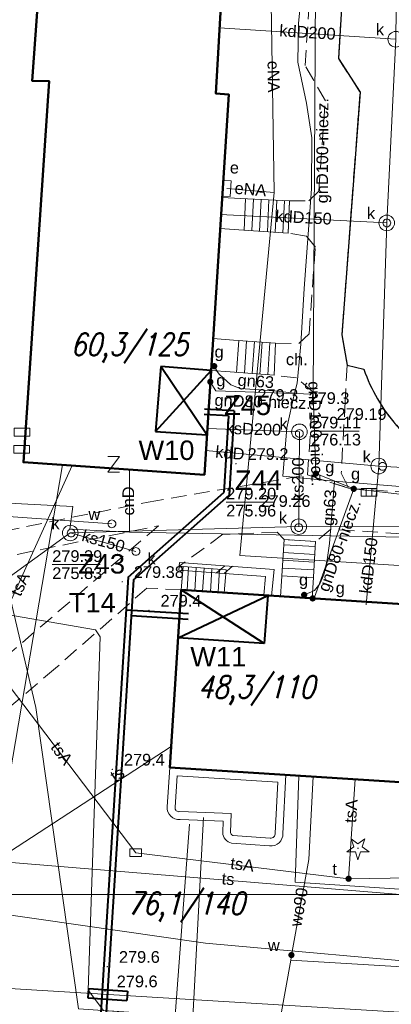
# Model space of a CAD drawing. Extents: x 0 to 6568752, y 0 to 5584302.
# Tile 35 of 58: x 6568405 to 6568428, y 5584098 to 5584162. Entities that reach past the tile are written whole.
import ezdxf
from ezdxf.enums import TextEntityAlignment as Align

# ---------------------------------------------------------------- set-up
doc = ezdxf.new("R2010")
doc.units = 0
doc.header["$PDSIZE"] = 0.75
for name, pattern in [('GAK', [3.5, 2, -0.7, 0.1, -0.7]), ('PRZER2-1', [1.5, 1, -0.5]), ('PRZER3-1', [2, 1.5, -0.5])]:
    doc.linetypes.add(name, pattern=pattern)
doc.layers.get('0').update_dxf_attribs({"linetype": 'CONTINUOUS'})
doc.layers.get('Defpoints').update_dxf_attribs({"linetype": 'CONTINUOUS'})
for name, color, linetype, lineweight in [('alarm', 51, 'CONTINUOUS', 50), ('EGBS', 7, 'CONTINUOUS', 18), ('EGBT', 7, 'CONTINUOUS', 18), ('EGBU', 7, 'CONTINUOUS', 50), ('GEPPHC', 7, 'CONTINUOUS', 18), ('GUPPRZ_O', 7, 'CONTINUOUS', 18), ('OTDN', 7, 'CONTINUOUS', 18), ('OTKC', 7, 'CONTINUOUS', 18), ('OTKC_O', 7, 'CONTINUOUS', 18), ('OTKJ', 7, 'CONTINUOUS', 18), ('OTKK', 7, 'CONTINUOUS', 25), ('OTRN', 7, 'CONTINUOUS', 13), ('OTRN_O', 7, 'CONTINUOUS', 13), ('OTRS', 7, 'CONTINUOUS', 13), ('OTRS_O', 7, 'CONTINUOUS', 13), ('ramka sekcji', 7, 'CONTINUOUS', 18), ('siec', 7, 'GAK', 70), ('SUPK', 7, 'CONTINUOUS', 18), ('SUPW', 7, 'CONTINUOUS', 18), ('SUPW_O', 7, 'CONTINUOUS', 18)]:
    doc.layers.add(name, color=color, linetype=linetype, lineweight=lineweight)
for name, color, linetype, lineweight, true_color in [('OTZG', 7, 'CONTINUOUS', 18, 0x008000), ('SUCP', 7, 'CONTINUOUS', 18, 0xd200d2), ('SUCP_O', 7, 'CONTINUOUS', 18, 0xd200d2), ('SUEP', 1, 'CONTINUOUS', 18, 0xff0000), ('SUEP_O', 1, 'CONTINUOUS', 18, 0xff0000), ('SUES', 1, 'CONTINUOUS', 18, 0xff0000), ('SUES_O', 1, 'CONTINUOUS', 18, 0xff0000), ('SUGP', 7, 'CONTINUOUS', 18, 0xbfbf00), ('SUGP_O', 7, 'CONTINUOUS', 18, 0xbfbf00), ('SUGW', 7, 'CONTINUOUS', 18, 0xbfbf00), ('SUGW_O', 7, 'CONTINUOUS', 18, 0xbfbf00), ('SUKK', 7, 'CONTINUOUS', 18, 0x803300), ('SUKP', 7, 'CONTINUOUS', 18, 0x803300), ('SUKP_O', 7, 'CONTINUOUS', 18, 0x803300), ('SUKS', 7, 'CONTINUOUS', 18, 0x803300), ('SUKS_O', 7, 'CONTINUOUS', 18, 0x803300), ('SUTP', 7, 'CONTINUOUS', 18, 0xff9100), ('SUTP_O', 7, 'CONTINUOUS', 18, 0xff9100), ('SUTU', 7, 'CONTINUOUS', 18, 0xff9100), ('SUTU_O', 7, 'CONTINUOUS', 18, 0xff9100), ('SUWP', 5, 'CONTINUOUS', 18, 0x0000ff), ('SUWP_O', 5, 'CONTINUOUS', 18, 0x0000ff), ('SUWW', 5, 'CONTINUOUS', 18, 0x0000ff), ('SUWW_O', 5, 'CONTINUOUS', 18, 0x0000ff)]:
    doc.layers.add(name, color=color, linetype=linetype, lineweight=lineweight, true_color=true_color)
doc.styles.add('Arial', font='arial.ttf')
doc.styles.add('GEO-INFO', font='arial.ttf')
doc.styles.add('UZBROJENIE', font='SIMPLEX.shx', dxfattribs={"width": 0.8, "oblique": 15.00003, "height": 0.9})
doc.dimstyles.get("Standard").update_dxf_attribs({"dimtxt": 0.18, "dimasz": 0.18, "dimexe": 0.18, "dimexo": 0.0625, "dimgap": 0.09, "dimtad": 0, "dimtih": 1, "dimtoh": 1, "dimdec": 4, "dimzin": 0, "dimdsep": 46, "dimtxsty": 'Standard', "dimcen": 0.09, "dimadec": 0, "dimazin": 0, "dimtfac": 1, "dimtdec": 4, "dimtofl": 0, "dimtmove": 0, "dimatfit": 3, "dimfxl": 0, "dimtolj": 1, "dimtzin": 0, "dimarcsym": 0})

# ---------------------------------------------------------------- blocks, each defined once
blk = doc.blocks.new('D_GSPRDI1')
blk.add_hatch(color=0).paths.add_polyline_path([(0, -0.045), (0.013906, -0.042798), (0.02645, -0.036406), (0.036406, -0.02645), (0.042798, -0.013906), (0.045, 0), (0.042798, 0.013906), (0.036406, 0.02645), (0.02645, 0.036406), (0.013906, 0.042798), (0, 0.045), (-0.013906, 0.042798), (-0.02645, 0.036406), (-0.036406, 0.02645), (-0.042798, 0.013906), (-0.045, 0), (-0.042798, -0.013906), (-0.036406, -0.02645), (-0.02645, -0.036406), (-0.013906, -0.042798)])
at = {"color": 0}
blk.add_lwpolyline([(0.272471, 0.088531), (0.713338, -0.231778), (0.168396, -0.231778), (0, -0.750048), (-0.168396, -0.231778), (-0.713338, -0.231778), (-0.272471, 0.088531), (-0.440867, 0.606801), (0, 0.286493), (0.440867, 0.606801)], close=True, dxfattribs=at)
blk = doc.blocks.new('D_GSPWPN1')
blk.add_hatch(color=0).paths.add_polyline_path([(-0.045, 0), (-0.043467, -0.011647), (-0.038971, -0.0225), (-0.03182, -0.03182), (-0.0225, -0.038971), (-0.011647, -0.043467), (0, -0.045), (0.011647, -0.043467), (0.0225, -0.038971), (0.03182, -0.03182), (0.038971, -0.0225), (0.043467, -0.011647), (0.045, 0), (0.043467, 0.011647), (0.038971, 0.0225), (0.03182, 0.03182), (0.0225, 0.038971), (0.011647, 0.043467), (0, 0.045), (-0.011647, 0.043467), (-0.0225, 0.038971), (-0.03182, 0.03182), (-0.038971, 0.0225), (-0.043467, 0.011647)])
blk = doc.blocks.new('D_GSPWPS1')
blk.add_hatch(color=0).paths.add_polyline_path([(-0.045, 0), (-0.043467, -0.011647), (-0.038971, -0.0225), (-0.03182, -0.03182), (-0.0225, -0.038971), (-0.011647, -0.043467), (0, -0.045), (0.011647, -0.043467), (0.0225, -0.038971), (0.03182, -0.03182), (0.038971, -0.0225), (0.043467, -0.011647), (0.045, 0), (0.043467, 0.011647), (0.038971, 0.0225), (0.03182, 0.03182), (0.0225, 0.038971), (0.011647, 0.043467), (0, 0.045), (-0.011647, 0.043467), (-0.0225, 0.038971), (-0.03182, 0.03182), (-0.038971, 0.0225), (-0.043467, 0.011647)])
blk = doc.blocks.new('D_GUPIKP1_3')
at = {"color": 0}
blk.add_lwpolyline([(0.375, -0.25), (-0.375, -0.25), (-0.375, 0.25), (0.375, 0.25)], close=True, dxfattribs=at)
blk = doc.blocks.new('D_GUPIKP1_1')
at = {"color": 0}
blk.add_lwpolyline([(0, 0.25), (0.064705, 0.241481), (0.125, 0.216506), (0.176777, 0.176777), (0.216506, 0.125), (0.241481, 0.064705), (0.25, 0), (0.241481, -0.064705), (0.216506, -0.125), (0.176777, -0.176777), (0.125, -0.216506), (0.064705, -0.241481), (0, -0.25), (-0.064705, -0.241481), (-0.125, -0.216506), (-0.176777, -0.176777), (-0.216506, -0.125), (-0.241481, -0.064705), (-0.25, 0), (-0.241481, 0.064705), (-0.216506, 0.125), (-0.176777, 0.176777), (-0.125, 0.216506), (-0.064705, 0.241481)], close=True, dxfattribs=at)
blk = doc.blocks.new('D_GUPIWZ1_1')
at = {"color": 0}
blk.add_lwpolyline([(0, 0.25), (0.064705, 0.241481), (0.125, 0.216506), (0.176777, 0.176777), (0.216506, 0.125), (0.241481, 0.064705), (0.25, 0), (0.241481, -0.064705), (0.216506, -0.125), (0.176777, -0.176777), (0.125, -0.216506), (0.064705, -0.241481), (0, -0.25), (-0.064705, -0.241481), (-0.125, -0.216506), (-0.176777, -0.176777), (-0.216506, -0.125), (-0.241481, -0.064705), (-0.25, 0), (-0.241481, 0.064705), (-0.216506, 0.125), (-0.176777, 0.176777), (-0.125, 0.216506), (-0.064705, 0.241481)], close=True, dxfattribs=at)
blk = doc.blocks.new('D_GUPWZA1')
blk.add_hatch(color=0).paths.add_polyline_path([(-0.2, 0), (-0.193185, -0.051764), (-0.173205, -0.1), (-0.141421, -0.141421), (-0.1, -0.173205), (-0.051764, -0.193185), (0, -0.2), (0.051764, -0.193185), (0.1, -0.173205), (0.141421, -0.141421), (0.173205, -0.1), (0.193185, -0.051764), (0.2, 0), (0.193185, 0.051764), (0.173205, 0.1), (0.141421, 0.141421), (0.1, 0.173205), (0.051764, 0.193185), (0, 0.2), (-0.051764, 0.193185), (-0.1, 0.173205), (-0.141421, 0.141421), (-0.173205, 0.1), (-0.193185, 0.051764)])
blk = doc.blocks.new('D_GUPESE1')
at = {"color": 0}
blk.add_lwpolyline([(-0.5, -0.25), (-0.5, 0.25), (0.5, 0.25), (0.5, -0.25)], close=True, dxfattribs=at)
blk = doc.blocks.new('D_GUPKKS1')
at = {"color": 0}
blk.add_lwpolyline([(0.5, -0.25), (-0.5, -0.25), (-0.5, 0.25), (0.5, 0.25)], close=True, dxfattribs=at)
for points in [[(-0.175, -0.25), (-0.175, 0.25)], [(0.175, -0.25), (0.175, 0.25)]]:
    blk.add_lwpolyline(points, dxfattribs=at)
blk = doc.blocks.new('D_GUPKSD1_1')
at = {"color": 0}
blk.add_lwpolyline([(0, 0.25), (0.064705, 0.241481), (0.125, 0.216506), (0.176777, 0.176777), (0.216506, 0.125), (0.241481, 0.064705), (0.25, 0), (0.241481, -0.064705), (0.216506, -0.125), (0.176777, -0.176777), (0.125, -0.216506), (0.064705, -0.241481), (0, -0.25), (-0.064705, -0.241481), (-0.125, -0.216506), (-0.176777, -0.176777), (-0.216506, -0.125), (-0.241481, -0.064705), (-0.25, 0), (-0.241481, 0.064705), (-0.216506, 0.125), (-0.176777, 0.176777), (-0.125, 0.216506), (-0.064705, 0.241481)], close=True, dxfattribs=at)
blk = doc.blocks.new('D_GUPTUT1')
blk.add_hatch(color=0).paths.add_polyline_path([(-0.2, 0), (-0.193185, -0.051764), (-0.173205, -0.1), (-0.141421, -0.141421), (-0.1, -0.173205), (-0.051764, -0.193185), (0, -0.2), (0.051764, -0.193185), (0.1, -0.173205), (0.141421, -0.141421), (0.173205, -0.1), (0.193185, -0.051764), (0.2, 0), (0.193185, 0.051764), (0.173205, 0.1), (0.141421, 0.141421), (0.1, 0.173205), (0.051764, 0.193185), (0, 0.2), (-0.051764, 0.193185), (-0.1, 0.173205), (-0.141421, 0.141421), (-0.173205, 0.1), (-0.193185, 0.051764)])
blk = doc.blocks.new('D_GUPGZA1')
blk.add_hatch(color=0).paths.add_polyline_path([(-0.2, 0), (-0.193185, -0.051764), (-0.173205, -0.1), (-0.141421, -0.141421), (-0.1, -0.173205), (-0.051764, -0.193185), (0, -0.2), (0.051764, -0.193185), (0.1, -0.173205), (0.141421, -0.141421), (0.173205, -0.1), (0.193185, -0.051764), (0.2, 0), (0.193185, 0.051764), (0.173205, 0.1), (0.141421, 0.141421), (0.1, 0.173205), (0.051764, 0.193185), (0, 0.2), (-0.051764, 0.193185), (-0.1, 0.173205), (-0.141421, 0.141421), (-0.173205, 0.1), (-0.193185, 0.051764)])
blk = doc.blocks.new('D_GEPPHC1')
at = {"color": 0}
blk.add_lwpolyline([(-0.375, 0.5), (0.375, 0.5), (-0.375, -0.5), (0.375, -0.5)], dxfattribs=at)
blk = doc.blocks.new('D_ODTN_1')
at = {"color": 0}
for points in [[(-0.5, -0.25), (0, 0.25)], [(0, -0.25), (0.5, 0.25)]]:
    blk.add_lwpolyline(points, dxfattribs=at)
blk = doc.blocks.new('D_GSLDSO2')
at = {"color": 0}
blk.add_lwpolyline([(0, 0.25), (0, -0.25)], dxfattribs=at)
blk = doc.blocks.new('*D45')
at = {"layer": 'Defpoints', "color": 0, "lineweight": 40}
for p in [(6568647.5, 5584150), (6568650, 5584150), (0, 0)]:
    blk.add_point(p, dxfattribs=at)
at = {"layer": 'ramka sekcji', "color": 0, "lineweight": -2}
blk.add_line((6568649.938, 5584150), (6568647.5, 5584150), dxfattribs=at)
at = {"layer": 'ramka sekcji', "color": 0, "insert": (6568644.106, 5584150), "char_height": 0.75, "attachment_point": 5, "style": 'GEO-INFO'}
blk.add_mtext('\\A1;5584150.0000', dxfattribs=at)
blk = doc.blocks.new('*D46')
at = {"layer": 'Defpoints', "color": 0, "lineweight": 40}
for p in [(6568650, 5584152.5), (6568650, 5584150), (0, 0)]:
    blk.add_point(p, dxfattribs=at)
at = {"layer": 'ramka sekcji', "color": 0, "lineweight": -2}
blk.add_line((6568650, 5584150.062), (6568650, 5584152.5), dxfattribs=at)
at = {"layer": 'ramka sekcji', "color": 0, "insert": (6568650, 5584155.896), "char_height": 0.75, "attachment_point": 5, "rotation": 90, "style": 'GEO-INFO'}
blk.add_mtext('\\A1;6568650.0000', dxfattribs=at)

msp = doc.modelspace()

# ---------------------------------------------------------------- linework, layer by layer
at = {"layer": 'EGBS', "color": 0, "linetype": 'Continuous', "lineweight": 18, "elevation": 10.18}
for points in [[(6568421.88, 5584147.87), (6568421.97, 5584149.94), (6568418.83, 5584150.09), (6568417.64733, 5584150.16081), (6568417.5202, 5584148.17001), (6568418.73, 5584148.09)], [(6568420.99, 5584138.75), (6568421.07, 5584140.81), (6568418.37, 5584141), (6568417.06875, 5584141.10014), (6568416.93848, 5584139.06003), (6568418.16, 5584138.96)], [(6568421.62, 5584128.2), (6568423.64, 5584128.06), (6568423.48, 5584125.42), (6568423.4205, 5584124.41527), (6568421.39989, 5584124.5463), (6568421.46, 5584125.53)], [(6568417.9, 5584126.25), (6568417.77026, 5584124.78166), (6568415.02, 5584124.96), (6568415.15, 5584126.46)]]:
    msp.add_lwpolyline(points, close=True, dxfattribs=at)
for points in [[(6568419.15142, 5584150.07465), (6568419.05553, 5584148.06726)], [(6568419.65085, 5584150.05079), (6568419.55444, 5584148.03242)], [(6568420.15028, 5584150.02693), (6568420.05334, 5584147.99758)], [(6568420.64972, 5584150.00307), (6568420.55225, 5584147.96273)], [(6568421.14915, 5584149.97921), (6568421.05115, 5584147.92789)], [(6568421.64858, 5584149.95535), (6568421.55006, 5584147.89304)], [(6568418.72247, 5584140.9752), (6568418.57847, 5584138.92895)], [(6568419.22123, 5584140.9401), (6568419.0771, 5584138.89195)], [(6568419.72, 5584140.905), (6568419.57574, 5584138.85495)], [(6568420.21877, 5584140.8699), (6568420.07437, 5584138.81794)], [(6568420.71753, 5584140.8348), (6568420.573, 5584138.78094)], [(6568423.6205, 5584127.73817), (6568421.59966, 5584127.86064)], [(6568423.56, 5584126.74), (6568421.53985, 5584126.86243)], [(6568423.59025, 5584127.23908), (6568421.56976, 5584127.36154)], [(6568415.39723, 5584124.93554), (6568415.49437, 5584126.4337)], [(6568415.89618, 5584124.90318), (6568415.99296, 5584126.39563)], [(6568416.39513, 5584124.87083), (6568416.49154, 5584126.35756)], [(6568416.89408, 5584124.83848), (6568416.99012, 5584126.31948)], [(6568417.39304, 5584124.80612), (6568417.4887, 5584126.28141)], [(6568423.52975, 5584126.24092), (6568421.50994, 5584126.36333)], [(6568423.4995, 5584125.74183), (6568421.48003, 5584125.86422)]]:
    msp.add_lwpolyline(points, dxfattribs=at)
at = {"layer": 'EGBT', "color": 0, "linetype": 'Continuous', "lineweight": 18, "elevation": 10.18}
for points in [[(6568421.74149, 5584113.07643), (6568421.54, 5584109.32, -0.46669066), (6568420.69, 5584108.52), (6568418.25, 5584108.7, -0.34412662), (6568417.69, 5584109.37), (6568417.71, 5584110.11), (6568414.95, 5584110.22, -0.47292382), (6568414.13, 5584111.03), (6568414.3, 5584113.55)], [(6568421.21569, 5584112.60888), (6568421.03978, 5584109.32927, -0.5242194), (6568420.72728, 5584109.01861), (6568418.33401, 5584109.19516, -0.30969953), (6568418.19049, 5584109.38155), (6568418.22315, 5584110.58995), (6568414.94433, 5584110.72062, -0.5363949), (6568414.62917, 5584111.00078), (6568414.76534, 5584113.01937)]]:
    msp.add_lwpolyline(points, format="xyb", close=True, dxfattribs=at)
at = {"layer": 'EGBU', "color": 0, "linetype": 'Continuous', "lineweight": 50, "elevation": 10.18}
for points in [[(6568408.12, 5584194.31), (6568419.37, 5584193.7), (6568417.24, 5584156.85), (6568418.07, 5584156.78), (6568416.51, 5584132.35), (6568404.91, 5584133.16), (6568406.56, 5584157.63), (6568405.46, 5584157.66)], [(6568449.28, 5584120.19), (6568466.55, 5584119.12), (6568465.73, 5584107.6), (6568448.69, 5584108.65), (6568448.87, 5584111.35), (6568414.3, 5584113.55), (6568415.02, 5584124.96), (6568449.41, 5584122.73)]]:
    msp.add_lwpolyline(points, close=True, dxfattribs=at)
at = {"layer": 'GUPPRZ_O', "color": 0, "linetype": 'Continuous', "lineweight": 13, "elevation": 10.8, "flags": 128}
for points in [[(6568423.35067, 5584135.15916), (6568426.43067, 5584135.15916)], [(6568417.91128, 5584130.59723), (6568420.99128, 5584130.59723)], [(6568406.75357, 5584126.58172), (6568409.83357, 5584126.58172)]]:
    msp.add_lwpolyline(points, dxfattribs=at)
at = {"layer": 'OTDN', "color": 0, "linetype": 'Continuous', "lineweight": 18, "elevation": 10.18}
for points in [[(6568414.88155, 5584126.23068), (6568420.43673, 5584125.81954), (6568420.32196, 5584124.62395)], [(6568414.91845, 5584126.72932), (6568420.98327, 5584126.28046), (6568420.81967, 5584124.57617)]]:
    msp.add_lwpolyline(points, dxfattribs=at)
at = {"layer": 'OTKC', "color": 0, "linetype": 'PRZER2-1', "lineweight": 18, "elevation": 10.18}
for points in [[(6568426.59, 5584183.83), (6568425.11, 5584159.08), (6568426.49, 5584156.92), (6568425.33, 5584141.34), (6568425.66, 5584139.39), (6568425.54, 5584137.08), (6568425.29, 5584132.45), (6568425.75, 5584131.49), (6568423.13, 5584132.34), (6568423.47, 5584137.68), (6568422.42, 5584138.57), (6568420.99, 5584138.75), (6568421.07, 5584140.81), (6568422.57, 5584140.78), (6568423.23, 5584141.41), (6568423.63, 5584146.98), (6568423.05, 5584147.67), (6568421.88, 5584147.87), (6568421.97, 5584149.94), (6568423.2, 5584149.95), (6568423.84, 5584150.56), (6568424.27, 5584156.38), (6568422.97, 5584158.63), (6568423.36, 5584164.5)], [(6568393.35, 5584126.66), (6568412.9, 5584130.6), (6568423.13, 5584132.34), (6568425.75, 5584131.49), (6568435.35, 5584130.8), (6568441.83, 5584130.47), (6568469.55, 5584128.76), (6568471.53, 5584130.13), (6568472.49, 5584131.76), (6568475.33, 5584135.1), (6568477.92, 5584134.87), (6568476.86, 5584117.88), (6568476.52, 5584112.51), (6568475.6, 5584099.68), (6568476.34, 5584098.98), (6568490.73, 5584112.75), (6568493.47, 5584112.5), (6568493.29, 5584110.18), (6568493.54, 5584110.16), (6568493.31, 5584108.77), (6568492.58, 5584108.67), (6568489.26, 5584077.14)], [(6568473.49, 5584125.74), (6568458.66, 5584126.8), (6568458.04, 5584125.93), (6568457.94, 5584123.35), (6568455.93, 5584123.49), (6568456.03, 5584126.25), (6568455.4, 5584126.96), (6568441.7, 5584127.8), (6568440.91, 5584127.28), (6568438.85, 5584127.41), (6568438.79, 5584126.67), (6568438.12, 5584128.01), (6568424.62, 5584128.85), (6568423.64, 5584128.06), (6568421.62, 5584128.2), (6568421.17, 5584128.67), (6568417.7, 5584128.53), (6568414.9, 5584126.48), (6568415.15, 5584126.46), (6568415.02, 5584124.96), (6568412.83, 5584125.08), (6568406.96, 5584119.93), (6568385.14, 5584101.36)]]:
    msp.add_lwpolyline(points, dxfattribs=at)
msp.add_lwpolyline([(6568413.57, 5584129.08), (6568385.38, 5584104.87), (6568386.76, 5584125.84), (6568392.74, 5584124.86)], close=True, dxfattribs=at)
at = {"layer": 'OTKJ', "color": 0, "linetype": 'PRZER3-1', "lineweight": 18, "elevation": 10.18}
msp.add_lwpolyline([(6568441.31, 5584162.24), (6568445.91, 5584156.29), (6568445.89, 5584154.74), (6568448.46, 5584150.9, -0.08767072), (6568450.35, 5584147.3, -0.11854254), (6568450.7, 5584141.59, -0.11667863), (6568448.32, 5584136.22, -0.0950463), (6568445.16, 5584133.27, -0.0630929), (6568441.87, 5584131.86, -0.08233911), (6568437.89, 5584131.31, -0.09394736), (6568433.22, 5584132.37, -0.21417363), (6568426.73, 5584139.13), (6568425.66, 5584139.39), (6568425.33, 5584141.34), (6568426.49, 5584156.92), (6568425.11, 5584159.08), (6568426.59, 5584183.83, 0.11287618)], format="xyb", dxfattribs=at)
at = {"layer": 'OTKK', "color": 0, "linetype": 'Continuous', "lineweight": 25, "elevation": 10.18}
msp.add_lwpolyline([(6568426.59, 5584183.83), (6568425.11, 5584159.08), (6568426.49, 5584156.92), (6568425.33, 5584141.34), (6568425.66, 5584139.39), (6568426.73, 5584139.13, 0.09173005), (6568428.82, 5584135.53, 0.1065408), (6568433.22, 5584132.37, 0.09842227), (6568437.89, 5584131.31, 0.07089431), (6568441.87, 5584131.86, 0.07847387), (6568445.16, 5584133.27, 0.0853365), (6568448.32, 5584136.22, 0.12180849), (6568450.7, 5584141.59, 0.21430713), (6568448.46, 5584150.9), (6568445.89, 5584154.74), (6568445.91, 5584156.29), (6568441.31, 5584162.24)], format="xyb", dxfattribs=at)
at = {"layer": 'ramka sekcji', "color": 5, "lineweight": 40}
for p, q in [((6568409.08301, 5584099.35816, 10.14), (6568409.04119, 5584098.75894, 10.14)), ((6568409.08301, 5584099.35816, 10.14), (6568411.57694, 5584099.1841, 10.14)), ((6568411.57694, 5584099.1841, 10.14), (6568411.53512, 5584098.58488, 10.14)), ((6568409.04119, 5584098.75894, 10.14), (6568411.53512, 5584098.58488, 10.14))]:
    msp.add_line(p, q, dxfattribs=at)
at = {"layer": 'siec', "color": 0, "linetype": 'ByBlock', "lineweight": 40}
for p, q in [((6568413.71774, 5584139.31714), (6568413.38301, 5584135.12398)), ((6568413.38301, 5584135.12398), (6568416.93848, 5584139.06003)), ((6568416.93848, 5584139.06003), (6568413.71774, 5584139.31714)), ((6568416.67372, 5584134.91385), (6568413.71774, 5584139.31714)), ((6568418.42331, 5584136.4607), (6568416.51132, 5584136.57719)), ((6568418.42065, 5584136.46086), (6568418.09315, 5584131.04166)), ((6568418.05267, 5584136.13263), (6568416.49004, 5584136.22783)), ((6568418.05267, 5584136.13263), (6568417.75261, 5584131.2077)), ((6568413.38301, 5584135.12398), (6568416.67372, 5584134.91385)), ((6568411.62505, 5584125.78666), (6568417.75261, 5584131.2077)), ((6568411.96032, 5584125.61597), (6568418.09315, 5584131.04166)), ((6568411.62505, 5584125.78666), (6568409.60787, 5584093.67013)), ((6568411.96032, 5584125.61597), (6568409.97475, 5584094.00256)), ((6568414.82529, 5584121.87431), (6568420.57082, 5584124.60006)), ((6568420.3501, 5584121.52568), (6568415.02, 5584124.96)), ((6568420.57082, 5584124.60006), (6568420.3501, 5584121.52568)), ((6568415.49676, 5584123.41218), (6568411.49171, 5584123.66373)), ((6568415.47482, 5584123.06287), (6568411.81441, 5584123.29277)), ((6568420.3501, 5584121.52568), (6568414.82529, 5584121.87431))]:
    msp.add_line(p, q, dxfattribs=at)
at = {"layer": 'siec', "color": 0, "linetype": 'ByBlock', "lineweight": 20}
msp.add_line((6568238.01967, 5584105.39829), (6568734.39713, 5584105.39829), dxfattribs=at)
at = {"layer": 'SUCP', "color": 0, "linetype": 'Continuous', "lineweight": 18, "elevation": 10.14}
for points in [[(6568411.70617, 5584128.6601), (6568411.71679, 5584132.6847)], [(6568411.70617, 5584128.6601), (6568407.88184, 5584128.85141), (6568408.07884, 5584130.32125), (6568388.7126, 5584131.32818), (6568387.91932, 5584124.66078), (6568375.11821, 5584123.70872), (6568373.90393, 5584116.85071), (6568371.61582, 5584116.91333)], [(6568411.70617, 5584128.6601), (6568438.71867, 5584128.1766), (6568438.81509, 5584123.41702)], [(6568447.17324, 5584090.56356), (6568441.86182, 5584091.01994), (6568442.0866, 5584093.71998), (6568441.09934, 5584093.81103), (6568440.79763, 5584091.05811), (6568414.33379, 5584093.63122), (6568415.55042, 5584109.91921)], [(6568447.2502, 5584091.70006), (6568442.83203, 5584092.25136), (6568443.03201, 5584094.8473), (6568440.25285, 5584095.0708), (6568439.94926, 5584092.44764), (6568415.6255, 5584094.69152), (6568416.4479, 5584110.34097)]]:
    msp.add_lwpolyline(points, dxfattribs=at)
at = {"layer": 'SUEP', "linetype": 'Continuous', "lineweight": 18, "elevation": 10.14}
for points in [[(6568405.39831, 5584193.23957), (6568405.01695, 5584189.70356), (6568403.98587, 5584188.30816), (6568399.60677, 5584124.84169), (6568401.34851, 5584123.80418), (6568409.53234, 5584122.38466), (6568409.82381, 5584121.95026), (6568409.05136, 5584099.25455), (6568410.04829, 5584097.9463), (6568439.79258, 5584095.9994), (6568445.94158, 5584095.72461), (6568444.01192, 5584047.82702)], [(6568420.75786, 5584165.3685), (6568420.97982, 5584150.48021)], [(6568400.12745, 5584159.85225), (6568398.01241, 5584099.73035), (6568466.01071, 5584095.59619), (6568465.51432, 5584078.24845), (6568463.88823, 5584056.21578), (6568488.56528, 5584053.48354), (6568512.37059, 5584049.32995), (6568530.71554, 5584048.27624), (6568530.87, 5584050.35)], [(6568420.97982, 5584150.48021), (6568417.95, 5584150.74)], [(6568420.97982, 5584150.48021), (6568418.79018, 5584127.1702), (6568443.65225, 5584125.60042)], [(6568401.39526, 5584135.72737), (6568405.69317, 5584117.39992), (6568408.44491, 5584098.04464), (6568438.30347, 5584095.99921), (6568465.75337, 5584094.61279), (6568464.21021, 5584074.68136), (6568462.02654, 5584050.56545)], [(6568394.88921, 5584105.39055), (6568416.59103, 5584102.26993), (6568449.03084, 5584099.36769), (6568463.46395, 5584098.43359), (6568462.77696, 5584078.80322)]]:
    msp.add_lwpolyline(points, dxfattribs=at)
at = {"layer": 'SUGP', "color": 0, "linetype": 'Continuous', "lineweight": 18, "elevation": 10.14}
for points in [[(6568424.22, 5584184.8), (6568423.76, 5584179.29), (6568423.11, 5584168.38), (6568422.82, 5584164.14), (6568422.54, 5584161.36), (6568422.51, 5584158.86), (6568423.05, 5584156.21), (6568423.41, 5584153.99), (6568423.39, 5584150.71), (6568422.91, 5584144.31), (6568422.69, 5584140.74), (6568422.47, 5584138.23), (6568422.3, 5584137.59), (6568421.79, 5584135.36), (6568421.54, 5584132.26), (6568424.86, 5584131.95), (6568432.98, 5584131.27), (6568441.41, 5584131), (6568441.9, 5584130.96), (6568442.31, 5584130.95), (6568445.39, 5584130.76), (6568457.36, 5584129.97), (6568458.83, 5584129.82)], [(6568424.57, 5584184.11), (6568424.58, 5584183.64), (6568423.87239, 5584179.17103), (6568423.66643, 5584167.2195), (6568423.49403, 5584137.53511), (6568423.66, 5584132.43)], [(6568417.35, 5584138.97), (6568417.14, 5584139.33)], [(6568422.3, 5584137.59), (6568420.98, 5584137.74), (6568418.81, 5584137.89), (6568418.2, 5584138.14), (6568417.46, 5584138.82), (6568417.35, 5584138.97)], [(6568423.49403, 5584137.53511), (6568417.2449, 5584137.75356), (6568416.89142, 5584138.32313)], [(6568424.86, 5584131.95), (6568424.54, 5584127.93), (6568424.39, 5584126.9), (6568424.16, 5584125.92), (6568423.91, 5584125.35), (6568423.57, 5584124.93), (6568423.38, 5584124.83)], [(6568423.66, 5584132.43), (6568426.09, 5584131.45)], [(6568426.09, 5584131.45), (6568423.56209, 5584124.50025), (6568423.45433, 5584124.41308)], [(6568426.09, 5584131.45), (6568441.69331, 5584129.6251), (6568458.55, 5584129.38)], [(6568423.38, 5584124.83), (6568422.91, 5584124.64)]]:
    msp.add_lwpolyline(points, dxfattribs=at)
at = {"layer": 'SUKP', "color": 0, "linetype": 'Continuous', "lineweight": 18, "elevation": 10.14}
for points in [[(6568445.63221, 5584131.90911), (6568427.68959, 5584132.91239), (6568428.20677, 5584148.52686), (6568428.78474, 5584160.32517), (6568429.02792, 5584181.22102)], [(6568417.45037, 5584161.06779), (6568428.78474, 5584160.32517)], [(6568417.53121, 5584149.07466), (6568428.20677, 5584148.52686)], [(6568416.69942, 5584135.31634), (6568422.60628, 5584135.11348)], [(6568422.60628, 5584135.11348), (6568422.56041, 5584129.02113)], [(6568416.58789, 5584133.91263), (6568427.68959, 5584132.91239)], [(6568426.87866, 5584123.99283), (6568427.68959, 5584132.91239)], [(6568503.66204, 5584115.95698), (6568495.58998, 5584114.56325), (6568478.41041, 5584115.94153), (6568469.9913, 5584130.11594), (6568456.60287, 5584127.2528), (6568439.16401, 5584129.01816), (6568422.56041, 5584129.02113), (6568407.91032, 5584128.61621), (6568388.43, 5584114.48)], [(6568412.12, 5584127.43), (6568407.91032, 5584128.61621)]]:
    msp.add_lwpolyline(points, dxfattribs=at)
at = {"layer": 'SUPK', "color": 0, "linetype": 'Continuous', "lineweight": 18, "elevation": 10.14}
for points in [[(6568428.78474, 5584159.82517, -1), (6568428.78474, 5584160.82517, -1)], [(6568428.20677, 5584148.02686, -1), (6568428.20677, 5584149.02686, -1)], [(6568422.60628, 5584134.61348, -1), (6568422.60628, 5584135.61348, -1)], [(6568427.68959, 5584132.41239, -1), (6568427.68959, 5584133.41239, -1)], [(6568422.56041, 5584128.52113, -1), (6568422.56041, 5584129.52113, -1)], [(6568407.91032, 5584128.11621, -1), (6568407.91032, 5584129.11621, -1)]]:
    msp.add_lwpolyline(points, format="xyb", close=True, dxfattribs=at)
at = {"layer": 'SUTP', "color": 0, "linetype": 'Continuous', "lineweight": 18, "elevation": 10.14}
for points in [[(6568408.02913, 5584132.9422), (6568402.49175, 5584120.7497)], [(6568403.06601, 5584107.54707), (6568407.40699, 5584132.98564)], [(6568482.03767, 5584094.3726), (6568466.43683, 5584104.43236), (6568436.46711, 5584106.56637), (6568425.75835, 5584106.40837), (6568412.10577, 5584108.08259), (6568402.49175, 5584120.7497), (6568380.42882, 5584125.50579)], [(6568403.06601, 5584107.54707), (6568414.38483, 5584114.89437)], [(6568426.17068, 5584112.79456), (6568425.75835, 5584106.40837)], [(6568403.06601, 5584107.54707), (6568432.98599, 5584105.0814), (6568462.81527, 5584102.20552), (6568477.67628, 5584101.43695)]]:
    msp.add_lwpolyline(points, dxfattribs=at)
at = {"layer": 'SUWP', "color": 0, "linetype": 'Continuous', "lineweight": 18, "elevation": 10.14}
for points in [[(6568371.56467, 5584116.1667), (6568374.44509, 5584116.27198), (6568375.72353, 5584123.07213), (6568388.39802, 5584123.83647), (6568389.16273, 5584130.71556), (6568410.58, 5584129.2)], [(6568422.05561, 5584101.17026), (6568422.09123, 5584101.51074), (6568423.20222, 5584107.64553), (6568423.48868, 5584112.96524)], [(6568471.0239, 5584102.91701), (6568422.32755, 5584106.18167), (6568422.56693, 5584113.0239)], [(6568468.65153, 5584098.65045), (6568468.45166, 5584098.65461), (6568458.56808, 5584098.86054), (6568431.68375, 5584100.59427), (6568422.05561, 5584101.17026), (6568419.67486, 5584088.02856), (6568419.73601, 5584087.93935)]]:
    msp.add_lwpolyline(points, dxfattribs=at)

# ---------------------------------------------------------------- block references
at = {"layer": 'GEPPHC', "color": 0, "linetype": 'Continuous', "lineweight": 18}
msp.add_blockref('D_GEPPHC1', (6568410.68395, 5584133.02605, 10.24), dxfattribs=at)
at = {"layer": 'OTDN', "color": 0, "linetype": 'Continuous', "lineweight": 18}
for name, p, rotation in [('D_GSLDSO2', (6568414.9, 5584126.48, 10.18), 355.767237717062), ('D_ODTN_1', (6568417.805, 5584126.265, 10.18), 355.767237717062), ('D_ODTN_1', (6568417.805, 5584126.265, 10.18), 355.767237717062), ('D_GSLDSO2', (6568420.57082, 5584124.60006, 10.18), 264.5167830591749)]:
    msp.add_blockref(name, p, dxfattribs=dict(at, rotation=rotation))
at = {"layer": 'OTRN', "color": 0, "linetype": 'Continuous', "lineweight": 13}
for p in [(6568419.16, 5584136.85, 10.08), (6568422.44, 5584136.65, 10.08), (6568418.53, 5584133.06, 10.08), (6568412.95, 5584123.64, 10.08), (6568410.6, 5584113.43, 10.08), (6568410.28, 5584100.76, 10.08), (6568410.14, 5584099.19, 10.08)]:
    msp.add_blockref('D_GSPWPN1', p, dxfattribs=at)
at = {"layer": 'OTRS', "color": 0, "linetype": 'Continuous', "lineweight": 13}
for p in [(6568424.24, 5584135.63, 10.08), (6568419.36, 5584130.04, 10.08), (6568411.24, 5584125.48, 10.08)]:
    msp.add_blockref('D_GSPWPS1', p, dxfattribs=at)
at = {"layer": 'OTZG', "color": 0, "linetype": 'Continuous', "lineweight": 18}
msp.add_blockref('D_GSPRDI1', (6568426.36, 5584108.37, 10.12), dxfattribs=at)
at = {"layer": 'SUES', "linetype": 'Continuous', "lineweight": 18, "rotation": 86.61233477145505}
msp.add_blockref('D_GUPESE1', (6568417.95, 5584150.74, 10.16), dxfattribs=at)
at = {"layer": 'SUES', "linetype": 'Continuous', "lineweight": 18}
for p in [(6568404.81, 5584135.09, 10.16), (6568404.79, 5584133.99, 10.16)]:
    msp.add_blockref('D_GUPESE1', p, dxfattribs=at)
at = {"layer": 'SUGW', "color": 0, "linetype": 'Continuous', "lineweight": 18}
for p in [(6568417.14, 5584139.33, 10.16), (6568416.89142, 5584138.32313, 10.16), (6568423.66, 5584132.43, 10.16), (6568426.09, 5584131.45, 10.16), (6568422.91, 5584124.64, 10.16), (6568423.45433, 5584124.41308, 10.16)]:
    msp.add_blockref('D_GUPGZA1', p, dxfattribs=at)
at = {"layer": 'SUKK', "color": 0, "linetype": 'Continuous', "lineweight": 18}
msp.add_blockref('D_GUPKKS1', (6568427.07, 5584131.23, 10.16), dxfattribs=at)
at = {"layer": 'SUKS', "color": 0, "linetype": 'Continuous', "lineweight": 18}
msp.add_blockref('D_GUPKSD1_1', (6568412.12, 5584127.43, 10.16), dxfattribs=at)
at = {"layer": 'SUPK', "color": 0, "linetype": 'Continuous', "lineweight": 18}
for name, p in [('D_GUPIKP1_1', (6568410.58, 5584129.2, 10.16)), ('D_GUPIKP1_3', (6568412.10577, 5584108.08259, 10.16))]:
    msp.add_blockref(name, p, dxfattribs=at)
at = {"layer": 'SUPW', "color": 0, "linetype": 'Continuous', "lineweight": 18}
for p in [(6568428.20677, 5584148.52686, 10.18), (6568422.60067, 5584135.00362, 10.18), (6568427.93827, 5584132.89226, 10.18), (6568410.58, 5584129.2, 10.18), (6568407.97, 5584128.61, 10.18), (6568422.56, 5584128.96, 10.18)]:
    msp.add_blockref('D_GUPIWZ1_1', p, dxfattribs=at)
at = {"layer": 'SUTU', "color": 0, "linetype": 'Continuous', "lineweight": 18}
msp.add_blockref('D_GUPTUT1', (6568425.75835, 5584106.40837, 10.16), dxfattribs=at)
at = {"layer": 'SUWW', "color": 0, "linetype": 'Continuous', "lineweight": 18}
msp.add_blockref('D_GUPWZA1', (6568422.09123, 5584101.51074, 10.16), dxfattribs=at)

# ---------------------------------------------------------------- texts
at = {"layer": 'alarm', "color": 0, "lineweight": 30, "style": 'UZBROJENIE', "oblique": 15.00003, "width": 0.8}
for s, p in [('60,3/125', (6568407.93649, 5584140.0032)), ('48,3/110', (6568416.08312, 5584118.00939)), ('76,1/140', (6568411.57028, 5584104.10272))]:
    msp.add_text(s, height=1.44, dxfattribs=at).set_placement(p)
at = {"layer": 'alarm', "color": 0, "linetype": 'Continuous', "lineweight": 30, "style": 'GEO-INFO'}
for s, p in [('Z45', (6568419.27952, 5584136.80611, 0.62)), ('W10', (6568414.08031, 5584133.92917, 0.62)), ('Z44', (6568419.97519, 5584132.00845, 10.8)), ('Z43', (6568409.9191, 5584126.63505, 10.8)), ('T14', (6568409.32069, 5584124.14316, 0.62)), ('W11', (6568417.40356, 5584120.6694, 0.62))]:
    msp.add_text(s, height=1.25, dxfattribs=at).set_placement(p, align=Align.MIDDLE)
at = {"layer": 'GUPPRZ_O', "color": 0, "linetype": 'Continuous', "lineweight": 0, "style": 'Arial'}
for s, p in [('279.11', (6568423.35067, 5584135.33166, 10.8)), ('276.13', (6568423.35067, 5584134.23666, 10.8)), ('279.20', (6568417.91128, 5584130.76973, 10.8)), ('275.96', (6568417.91128, 5584129.67473, 10.8)), ('279.39', (6568406.75357, 5584126.75422, 10.8)), ('275.83', (6568406.75357, 5584125.65922, 10.8))]:
    msp.add_text(s, height=0.75, dxfattribs=at).set_placement(p)
at = {"layer": 'OTKC_O', "color": 0, "linetype": 'Continuous', "lineweight": 0, "style": 'Arial'}
msp.add_text('ch.', height=0.75, dxfattribs=at).set_placement((6568422.4366, 5584139.3915, 10.8), align=Align.CENTER)
at = {"layer": 'OTRN_O', "color": 0, "linetype": 'Continuous', "lineweight": 0, "style": 'Arial'}
for s, p in [('279.3', (6568419.91, 5584137.1, 10.8)), ('279.3', (6568423.19, 5584136.9, 10.8)), ('279.2', (6568419.28, 5584133.31, 10.8)), ('279.4', (6568413.7, 5584123.89, 10.8)), ('279.4', (6568411.35, 5584113.68, 10.8)), ('279.6', (6568411.03, 5584101.01, 10.8)), ('279.6', (6568410.89, 5584099.44, 10.8))]:
    msp.add_text(s, height=0.75, dxfattribs=at).set_placement(p)
at = {"layer": 'OTRS_O', "color": 0, "linetype": 'Continuous', "lineweight": 0, "style": 'Arial'}
for s, p in [('279.19', (6568424.99, 5584135.88, 10.8)), ('279.26', (6568420.11, 5584130.29, 10.8)), ('279.38', (6568411.99, 5584125.73, 10.8))]:
    msp.add_text(s, height=0.75, dxfattribs=at).set_placement(p)
at = {"layer": 'SUCP_O', "color": 0, "linetype": 'Continuous', "lineweight": 0, "style": 'Arial'}
msp.add_text('cnD', height=0.75, rotation=89.8489429, dxfattribs=at).set_placement((6568412.00496, 5584130.67162, 10.8), align=Align.CENTER)
at = {"layer": 'SUEP_O', "linetype": 'Continuous', "lineweight": 0, "style": 'Arial'}
for rotation, p in [(270.8541331, (6568420.57539, 5584157.91998, 10.8)), (355.0991753, (6568419.43984, 5584150.3177, 10.8))]:
    msp.add_text('eNA', height=0.75, rotation=rotation, dxfattribs=at).set_placement(p, align=Align.CENTER)
at = {"layer": 'SUES_O', "linetype": 'Continuous', "lineweight": 0, "style": 'Arial'}
msp.add_text('e', height=0.75, dxfattribs=at).set_placement((6568418.72552, 5584151.70301, 10.8), align=Align.RIGHT)
at = {"layer": 'SUGP_O', "color": 0, "linetype": 'Continuous', "lineweight": 0, "style": 'Arial'}
for s, rotation, p in [('gnD100-niecz.', 89.6672598, (6568424.44913, 5584153.1664, 10.8)), ('gn63', 356.045755, (6568419.78596, 5584137.99204, 10.8)), ('gnD100-niecz.', 271.8620027, (6568423.28369, 5584134.97302, 10.8)), ('gnD80-niecz.', 357.9979939, (6568420.2338, 5584136.67361, 10.8)), ('gn63', 85.4487437, (6568424.8948, 5584130.21495, 10.8)), ('gnD80-niecz.', 70.0116146, (6568425.51446, 5584127.67655, 10.8))]:
    msp.add_text(s, height=0.75, rotation=rotation, dxfattribs=at).set_placement(p, align=Align.CENTER)
at = {"layer": 'SUGW_O', "color": 0, "linetype": 'Continuous', "lineweight": 0, "style": 'Arial'}
for p in [(6568417.74731, 5584139.88112, 10.8), (6568417.85894, 5584138.04316, 10.8), (6568424.84295, 5584132.48298, 10.8), (6568426.49637, 5584132.04388, 10.8), (6568423.16121, 5584125.23763, 10.8), (6568425.51355, 5584124.71424, 10.8)]:
    msp.add_text('g', height=0.75, dxfattribs=at).set_placement(p, align=Align.RIGHT)
at = {"layer": 'SUKP_O', "color": 0, "linetype": 'Continuous', "lineweight": 0, "style": 'Arial'}
for s, rotation, p in [('kdD200', 356.2513839, (6568423.09836, 5584160.40363, 10.8)), ('kdD150', 357.0625292, (6568422.85395, 5584148.50767, 10.8)), ('ksD200', 358.0329802, (6568419.64277, 5584134.9216, 10.8)), ('kdD', 354.8630668, (6568418.11621, 5584133.38574, 10.8)), ('ks200', 89.5686592, (6568422.87681, 5584132.06509, 10.8)), ('ks150', 344.2631075, (6568409.93556, 5584127.74063, 10.8)), ('kdD150', 83.2100536, (6568427.40992, 5584126.48118, 10.8))]:
    msp.add_text(s, height=0.75, rotation=rotation, dxfattribs=at).set_placement(p, align=Align.CENTER)
at = {"layer": 'SUKS_O', "color": 0, "linetype": 'Continuous', "lineweight": 0, "style": 'Arial'}
msp.add_text('k', height=0.75, dxfattribs=at).set_placement((6568413.39173, 5584126.5917, 10.8), align=Align.RIGHT)
at = {"layer": 'SUPW_O', "color": 0, "linetype": 'Continuous', "lineweight": 0, "style": 'Arial'}
for s, p in [('k', (6568428.03474, 5584160.57517, 10.8)), ('k', (6568427.45677, 5584148.77686, 10.8)), ('k', (6568421.85067, 5584135.25362, 10.8)), ('k', (6568427.18827, 5584133.14226, 10.8)), ('k', (6568421.81, 5584129.21, 10.8)), ('k', (6568407.22, 5584128.86, 10.8)), ('w', (6568409.83, 5584129.45, 10.8))]:
    msp.add_text(s, height=0.75, dxfattribs=at).set_placement(p, align=Align.RIGHT)
at = {"layer": 'SUTP_O', "color": 0, "linetype": 'Continuous', "lineweight": 0, "style": 'Arial'}
for s, rotation, p in [('tsA', 65.4987174, (6568405.02856, 5584125.17299, 10.8)), ('tsA', 307.1975731, (6568407.06499, 5584114.23872, 10.8)), ('ts', 33.2611261, (6568411.13132, 5584112.80527, 10.8)), ('tsA', 86.3053314, (6568426.28604, 5584110.73058, 10.8)), ('tsA', 353.0087183, (6568418.89634, 5584106.95419, 10.8)), ('ts', 355.2889586, (6568418.0019, 5584106.02175, 10.8))]:
    msp.add_text(s, height=0.75, rotation=rotation, dxfattribs=at).set_placement(p, align=Align.CENTER)
at = {"layer": 'SUTU_O', "color": 0, "linetype": 'Continuous', "lineweight": 0, "style": 'Arial'}
msp.add_text('t', height=0.75, dxfattribs=at).set_placement((6568425.00835, 5584106.65837, 10.8), align=Align.RIGHT)
at = {"layer": 'SUWP_O', "color": 0, "linetype": 'Continuous', "lineweight": 0, "style": 'Arial'}
msp.add_text('wo90', height=0.75, rotation=79.7351539, dxfattribs=at).set_placement((6568422.9355, 5584104.52584, 10.8), align=Align.CENTER)
at = {"layer": 'SUWW_O', "color": 0, "linetype": 'Continuous', "lineweight": 0, "style": 'Arial'}
msp.add_text('w', height=0.75, dxfattribs=at).set_placement((6568421.34123, 5584101.76074, 10.8), align=Align.RIGHT)

# ---------------------------------------------------------------- dimensions: what is measured, and where the dimension line sits
at = {"layer": 'ramka sekcji', "color": 0}
for offset, dtype, picture, middle in [((0, 2.5), 1, '*D46', (6568649.9999999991, 5584155.8956787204)), ((-2.5, 0), 0, '*D45', (6568644.1063676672, 5584150))]:
    dim = msp.add_ordinate_dim(feature_location=(6568650, 5584150), offset=offset, dtype=dtype, origin=(0, 0), dimstyle='Standard', override={"dimtxt": 0.75, "dimtxsty": 'GEO-INFO'}, dxfattribs=at)
    dim.commit()
    dim.dimension.update_dxf_attribs({"geometry": picture, "text_midpoint": middle})

doc.saveas('drawing.dxf')
